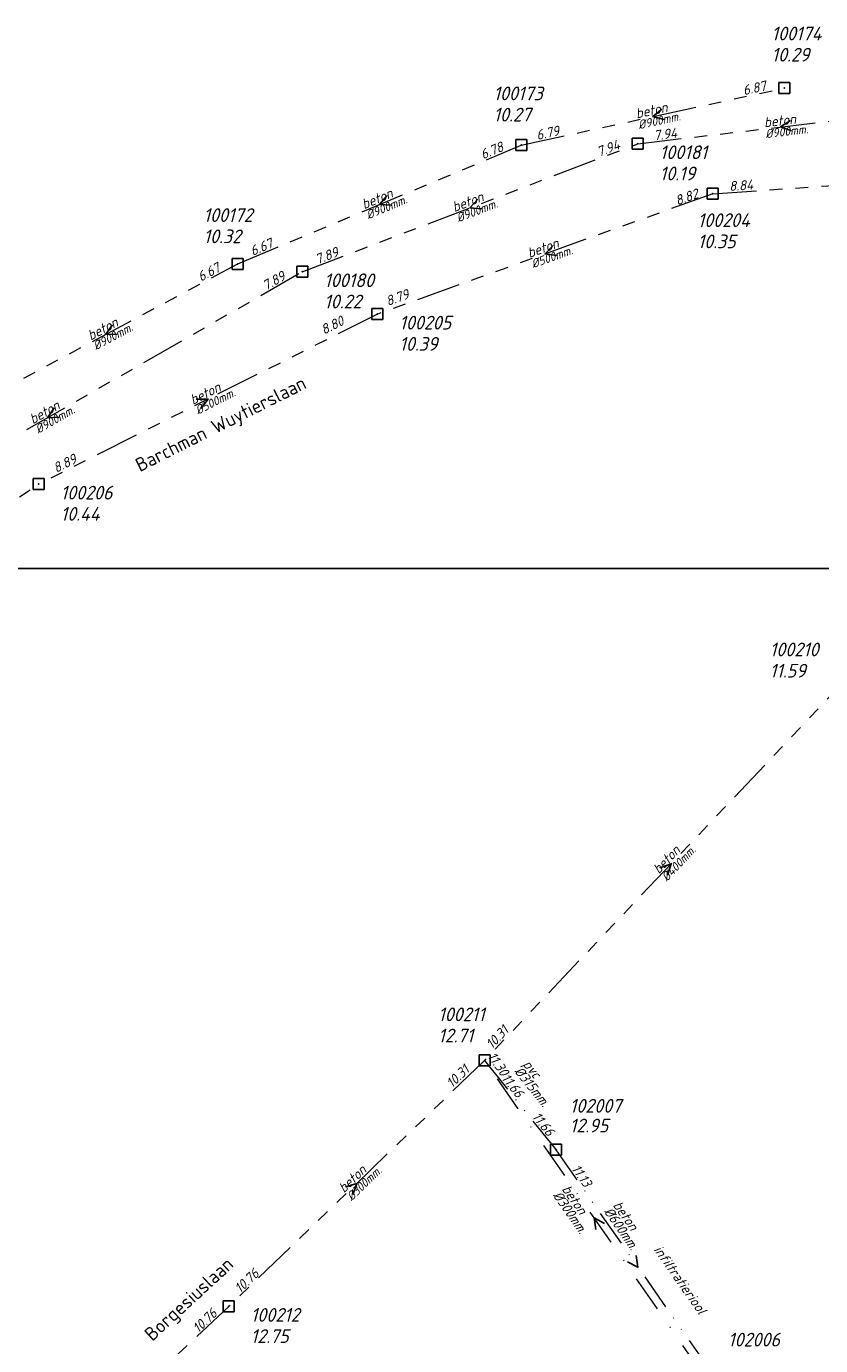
# Model space of a CAD drawing. Header units: metres. Extents: x 152202 to 157341, y 461610 to 468701.
# Tile 25 of 238: x 153029 to 153138, y 462517 to 462697. Entities that reach past the tile are written whole.
import ezdxf
from ezdxf.enums import TextEntityAlignment as Align

# ---------------------------------------------------------------- set-up
doc = ezdxf.new("R2010")
doc.units = ezdxf.units.M
doc.header["$PDMODE"] = 64
doc.header["$PDSIZE"] = 1.5
for name, pattern in [('RI-GWA', [18.45, 6, -1.8, 1.75, -1.8, 1.75, -1.8, 1.75, -1.8]), ('RI-ITR', [10.4, 5, -1.8, 0, -1.8, 0, -1.8]), ('RI-VWA', [11, 5, -3, 0, -3])]:
    doc.linetypes.add(name, pattern=pattern)
doc.layers.get('0').update_dxf_attribs({"linetype": 'CONTINUOUS'})
doc.layers.get('DEFPOINTS').update_dxf_attribs({"linetype": 'CONTINUOUS'})
for name, color, linetype, lineweight in [('B-OI-RI-GWA-MATERIAAL-T18', 10, 'CONTINUOUS', 18), ('B-OI-RI-GWA-PUTDEKSELHOOGTE-T25', 10, 'CONTINUOUS', 25), ('B-OI-RI-GWA_BOB-T18', 10, 'CONTINUOUS', 18), ('B-OI-RI-GWA_DIAMETER-T18', 10, 'CONTINUOUS', 18), ('B-OI-RI-GWA_PUTNUMMER-T18', 10, 'CONTINUOUS', 18), ('B-OI-RI-GWA_RIOOLPUT-S', 10, 'CONTINUOUS', 25), ('B-OI-RI-GWA_TRANSPORTLEIDING-G', 10, 'RI-GWA', 18), ('B-OI-RI-ITR-BOB-T18', 134, 'CONTINUOUS', 18), ('B-OI-RI-ITR-MATERIAAL-T18', 134, 'CONTINUOUS', 18), ('B-OI-RI-ITR_DIAMETER-HOOGTE-T18', 134, 'CONTINUOUS', 25), ('B-OI-RI-ITR_PUTDEKSELHOOGTE-T25', 134, 'CONTINUOUS', 25), ('B-OI-RI-ITR_PUTNUMMER-T25', 134, 'CONTINUOUS', 25), ('B-OI-RI-ITR_RIOOLPUT-S', 134, 'CONTINUOUS', 25), ('B-OI-RI-ITR_TRANSPORTLEIDING-G', 134, 'RI-ITR', 18), ('B-OI-RI-STRENGTYPE-T18', 31, 'CONTINUOUS', 18), ('B-OI-RI-STROOMRICHTING-S', 252, 'CONTINUOUS', 25), ('B-OI-RI-VWA-BOB-T18', 34, 'CONTINUOUS', 18), ('B-OI-RI-VWA-DIAMETER-T18', 34, 'CONTINUOUS', 18), ('B-OI-RI-VWA-MATERIAAL-T18', 34, 'CONTINUOUS', 18), ('B-OI-RI-VWA_TRANSPORTLEIDING-G', 34, 'RI-VWA', 18), ('B-RO-OG-TOPOGRAFIE-T18', 2, 'CONTINUOUS', 18)]:
    doc.layers.add(name, color=color, linetype=linetype, lineweight=lineweight)
doc.styles.add('NLCS-ISO-M200-T18', font='NLCS-ISO.ttf', dxfattribs={"height": 360})
doc.styles.add('NLCS-ISO-M500-T18_CURSIEF', font='NLCS-ISO.ttf', dxfattribs={"oblique": 15, "height": 0.9})
doc.styles.add('NLCS-ISO-M750-T18_CURSIEF', font='NLCS-ISO.ttf', dxfattribs={"oblique": 15, "height": 1.35})
doc.styles.add('NLCS-ISO-M750-T25_CURSIEF', font='NLCS-ISO.ttf', dxfattribs={"oblique": 15, "height": 1.875})

# ---------------------------------------------------------------- blocks, each defined once
blk = doc.blocks.new('ACMAP_ANN_TEMPLATE_strengtype')
at = {"style": 'NLCS-ISO-M750-T18_CURSIEF', "oblique": 15}
blk.add_attdef('type', (-0.78, 3.09), '', height=1.35, dxfattribs=at)
blk = doc.blocks.new('ACMAP_ANN_TEMPLATE_vwa-diam')
at = {"style": 'NLCS-ISO-M750-T18_CURSIEF', "oblique": 15}
blk.add_attdef('vwa-diam', (0.3, -1.3), '', height=1.35, dxfattribs=at)
blk = doc.blocks.new('ACMAP_ANN_TEMPLATE_vwa-materiaal')
at = {"style": 'NLCS-ISO-M750-T18_CURSIEF', "oblique": 15}
blk.add_attdef('vwa-mat', (0.3, 0.2), '', height=1.35, dxfattribs=at)
blk = doc.blocks.new('ACMAP_ANN_TEMPLATE_vwa-nap-r')
at = {"style": 'NLCS-ISO-M750-T18_CURSIEF', "oblique": 15}
blk.add_attdef('vwa-nap-r', (-5.6, 0.2), '', height=1.35, dxfattribs=at)
blk = doc.blocks.new('ACMAP_ANN_TEMPLATE_gwa-diam')
at = {"style": 'NLCS-ISO-M500-T18_CURSIEF', "oblique": 15}
blk.add_attdef('gwa-diam', (-2.2, -1.3), '', height=1.2, dxfattribs=at)
blk = doc.blocks.new('ACMAP_ANN_TEMPLATE_gwa-materiaal')
at = {"style": 'NLCS-ISO-M750-T18_CURSIEF', "oblique": 15}
blk.add_attdef('gwa-mat', (-2.2, 0.2), '', height=1.35, dxfattribs=at)
blk = doc.blocks.new('ACMAP_ANN_TEMPLATE_gwa-nap-l')
at = {"style": 'NLCS-ISO-M750-T18_CURSIEF', "oblique": 15}
blk.add_attdef('gwa-nap-l', (2.3, 0.2), '', height=1.35, dxfattribs=at)
blk = doc.blocks.new('ACMAP_ANN_TEMPLATE_gwa-nap-r')
at = {"style": 'NLCS-ISO-M750-T18_CURSIEF', "oblique": 15}
blk.add_attdef('gwa-nap-r', (-5.6, 0.2), '', height=1.35, dxfattribs=at)
blk = doc.blocks.new('ACMAP_ANN_TEMPLATE_itr-diam')
at = {"style": 'NLCS-ISO-M750-T18_CURSIEF', "oblique": 15}
blk.add_attdef('itr-diam', (-3.7, -1.3), '', height=1.35, dxfattribs=at)
blk = doc.blocks.new('ACMAP_ANN_TEMPLATE_itr-materiaal')
at = {"style": 'NLCS-ISO-M750-T18_CURSIEF', "oblique": 15}
blk.add_attdef('itr-materiaal', (-3.7, 0.2), '', height=1.35, dxfattribs=at)
blk = doc.blocks.new('ACMAP_ANN_TEMPLATE_itr-nap-l')
at = {"style": 'NLCS-ISO-M750-T18_CURSIEF', "oblique": 15}
blk.add_attdef('itr-nap-l', (3.3, 0.2), '', height=1.35, dxfattribs=at)
blk = doc.blocks.new('ACMAP_ANN_TEMPLATE_itr-nap-r')
at = {"style": 'NLCS-ISO-M750-T18_CURSIEF', "oblique": 15}
blk.add_attdef('itr-nap-r', (-5.6, 0.2), '', height=1.35, dxfattribs=at)
blk = doc.blocks.new('ACMAP_ANN_TEMPLATE_hwa-puth')
at = {"color": 0, "linetype": 'ByBlock', "style": 'NLCS-ISO-M750-T25_CURSIEF', "oblique": 15}
blk.add_attdef('hwa-puth', (-9, -6.8), '', height=1.88, dxfattribs=at)
blk = doc.blocks.new('ACMAP_ANN_TEMPLATE_hwa-putnr')
at = {"color": 0, "linetype": 'ByBlock', "style": 'NLCS-ISO-M750-T25_CURSIEF', "oblique": 15}
blk.add_attdef('hwa-putnr', (-9, -4.1), '', height=1.88, dxfattribs=at)
blk = doc.blocks.new('ACMAP_ANN_TEMPLATE_gwa-puth')
at = {"style": 'NLCS-ISO-M750-T25_CURSIEF', "oblique": 15}
blk.add_attdef('gwa-puth', (3, -5), '', height=1.88, dxfattribs=at)
blk = doc.blocks.new('ACMAP_ANN_TEMPLATE_gwa-putnr')
at = {"style": 'NLCS-ISO-M750-T25_CURSIEF', "oblique": 15}
blk.add_attdef('gwa-putnr', (3, -2.1), '', height=1.88, dxfattribs=at)

msp = doc.modelspace()

# ---------------------------------------------------------------- linework, layer by layer
at = {"layer": 'B-OI-RI-GWA_RIOOLPUT-S', "transparency": 33554623}
for p in [(153132.95, 462688.72), (153096.97, 462680.92), (153112.9, 462681.1), (153123.16, 462674.27), (153058.17, 462664.68), (153067, 462663.6), (153077.28, 462657.81), (153030.94, 462634.57), (153091.94, 462555.78), (153056.95, 462522.16)]:
    msp.add_point(p, dxfattribs=at)
at = {"layer": 'B-OI-RI-GWA_TRANSPORTLEIDING-G', "transparency": 33554623}
for p, q in [((153096.97, 462680.92), (153132.95, 462688.72)), ((153112.9, 462681.1), (153152, 462685.7)), ((153058.17, 462664.68), (153096.97, 462680.92)), ((153067, 462663.6), (153112.9, 462681.1)), ((153123.16, 462674.27), (153180.7, 462678.2)), ((153123.16, 462674.27), (153077.28, 462657.81)), ((153022.02, 462645.39), (153058.17, 462664.68)), ((152997.3, 462623.7), (153067, 462663.6)), ((153077.28, 462657.81), (153030.94, 462634.57)), ((152985.01, 462604.42), (153030.94, 462634.57)), ((153142.97, 462609.53), (153091.94, 462555.78)), ((153091.94, 462555.78), (153056.95, 462522.16)), ((153056.95, 462522.16), (153023.56, 462490.72))]:
    msp.add_line(p, q, dxfattribs=at)
at = {"layer": 'B-OI-RI-ITR_RIOOLPUT-S', "transparency": 33554636}
msp.add_point((153101.7, 462543.57), dxfattribs=at)
at = {"layer": 'B-OI-RI-ITR_TRANSPORTLEIDING-G', "transparency": 33554636}
for p, q in [((153091.94, 462555.78), (153101.7, 462543.57)), ((153101.7, 462543.57), (153124.17, 462511.44))]:
    msp.add_line(p, q, dxfattribs=at)
at = {"layer": 'B-OI-RI-STROOMRICHTING-S', "transparency": 33554623}
for points in [[(153116.21, 462685.83), (153114.96, 462684.82), (153116.52, 462684.42)], [(153133.8, 462684.28), (153132.45, 462683.4), (153133.96, 462682.85)], [(153078.62, 462674.02), (153077.57, 462672.8), (153079.18, 462672.69)], [(153091.04, 462673.54), (153089.95, 462672.35), (153091.55, 462672.19)], [(153101.33, 462667.2), (153100.22, 462666.04), (153101.82, 462665.85)], [(153041.03, 462656.35), (153040.1, 462655.04), (153041.7, 462655.08)], [(153033.04, 462644.99), (153032.15, 462643.65), (153033.76, 462643.74)], [(153052.5, 462646.19), (153054.11, 462646.19), (153053.15, 462644.9)], [(153115.94, 462582.11), (153117.46, 462582.66), (153116.99, 462581.11)], [(153072.91, 462538.49), (153074.45, 462538.97), (153073.91, 462537.45)], [(153108.35, 462533.48), (153106.94, 462534.25), (153107.17, 462532.66)], [(153112.7, 462529.1), (153112.93, 462527.51), (153111.52, 462528.27)]]:
    msp.add_lwpolyline(points, dxfattribs=at)
at = {"layer": 'B-OI-RI-VWA_TRANSPORTLEIDING-G', "transparency": 33554623}
msp.add_line((153121.94, 462512.72), (153091.94, 462555.78), dxfattribs=at)
at = {"layer": 'DEFPOINTS', "flags": 128}
msp.add_lwpolyline([(153428.175, 462374.019), (153234.15, 462374.629), (153234.15, 462623.019), (152813.175, 462623.019), (152813.175, 462008.019), (153286.694, 462008.019), (153286.694, 462092.924), (153428.175, 462092.924)], close=True, dxfattribs=at)

# ---------------------------------------------------------------- block references
at = {"layer": 'B-OI-RI-GWA-MATERIAAL-T18', "transparency": 33554623}
ref = msp.add_blockref('ACMAP_ANN_TEMPLATE_gwa-materiaal', (153114.96, 462684.82), dxfattribs=dict(at, rotation=12.23171364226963))
ref.add_attrib('gwa-mat', 'beton', (153112.768, 462684.549), dxfattribs={"layer": '0', "color": 0, "linetype": 'ByBlock', "height": 1.35, "rotation": 12.23171, "style": 'NLCS-ISO-M750-T18_CURSIEF', "oblique": 15})
ref = msp.add_blockref('ACMAP_ANN_TEMPLATE_gwa-materiaal', (153132.45, 462683.4), dxfattribs=dict(at, rotation=6.709836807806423))
ref.add_attrib('gwa-mat', 'beton', (153130.242, 462683.342), dxfattribs={"layer": '0', "color": 0, "linetype": 'ByBlock', "height": 1.35, "rotation": 6.70984, "style": 'NLCS-ISO-M750-T18_CURSIEF', "oblique": 15})
ref = msp.add_blockref('ACMAP_ANN_TEMPLATE_gwa-materiaal', (153077.57, 462672.8), dxfattribs=dict(at, rotation=22.7120746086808))
ref.add_attrib('gwa-mat', 'beton', (153075.463, 462672.135), dxfattribs={"layer": '0', "color": 0, "linetype": 'ByBlock', "height": 1.35, "rotation": 22.71207, "style": 'NLCS-ISO-M750-T18_CURSIEF', "oblique": 15})
ref = msp.add_blockref('ACMAP_ANN_TEMPLATE_gwa-materiaal', (153089.95, 462672.35), dxfattribs=dict(at, rotation=20.87002895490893))
ref.add_attrib('gwa-mat', 'beton', (153087.823, 462671.753), dxfattribs={"layer": '0', "color": 0, "linetype": 'ByBlock', "height": 1.35, "rotation": 20.87003, "style": 'NLCS-ISO-M750-T18_CURSIEF', "oblique": 15})
ref = msp.add_blockref('ACMAP_ANN_TEMPLATE_gwa-materiaal', (153100.22, 462666.04), dxfattribs=dict(at, rotation=19.73605691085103))
ref.add_attrib('gwa-mat', 'beton', (153098.082, 462665.485), dxfattribs={"layer": '0', "color": 0, "linetype": 'ByBlock', "height": 1.35, "rotation": 19.73606, "style": 'NLCS-ISO-M750-T18_CURSIEF', "oblique": 15})
ref = msp.add_blockref('ACMAP_ANN_TEMPLATE_gwa-materiaal', (153040.095, 462655.035), dxfattribs=dict(at, rotation=28.08482505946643))
ref.add_attrib('gwa-mat', 'beton', (153038.06, 462654.176), dxfattribs={"layer": '0', "color": 0, "linetype": 'ByBlock', "height": 1.35, "rotation": 28.08483, "style": 'NLCS-ISO-M750-T18_CURSIEF', "oblique": 15})
ref = msp.add_blockref('ACMAP_ANN_TEMPLATE_gwa-materiaal', (153054.11, 462646.19), dxfattribs=dict(at, rotation=26.63424894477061))
ref.add_attrib('gwa-mat', 'beton', (153052.054, 462645.383), dxfattribs={"layer": '0', "color": 0, "linetype": 'ByBlock', "height": 1.35, "rotation": 26.63425, "style": 'NLCS-ISO-M750-T18_CURSIEF', "oblique": 15})
ref = msp.add_blockref('ACMAP_ANN_TEMPLATE_gwa-materiaal', (153032.15, 462643.65), dxfattribs=dict(at, rotation=29.78912513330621))
ref.add_attrib('gwa-mat', 'beton', (153030.141, 462642.731), dxfattribs={"layer": '0', "color": 0, "linetype": 'ByBlock', "height": 1.35, "rotation": 29.78913, "style": 'NLCS-ISO-M750-T18_CURSIEF', "oblique": 15})
ref = msp.add_blockref('ACMAP_ANN_TEMPLATE_gwa-materiaal', (153117.455, 462582.655), dxfattribs=dict(at, rotation=46.48701591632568))
ref.add_attrib('gwa-mat', 'beton', (153115.795, 462581.197), dxfattribs={"layer": '0', "color": 0, "linetype": 'ByBlock', "height": 1.35, "rotation": 46.48702, "style": 'NLCS-ISO-M750-T18_CURSIEF', "oblique": 15})
ref = msp.add_blockref('ACMAP_ANN_TEMPLATE_gwa-materiaal', (153074.445, 462538.97), dxfattribs=dict(at, rotation=43.85607363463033))
ref.add_attrib('gwa-mat', 'beton', (153072.72, 462537.59), dxfattribs={"layer": '0', "color": 0, "linetype": 'ByBlock', "height": 1.35, "rotation": 43.85607, "style": 'NLCS-ISO-M750-T18_CURSIEF', "oblique": 15})
at = {"layer": 'B-OI-RI-GWA-PUTDEKSELHOOGTE-T25', "transparency": 33554623}
ref = msp.add_blockref('ACMAP_ANN_TEMPLATE_gwa-puth', (153128.2, 462697.341), dxfattribs=at)
ref.add_attrib('gwa-puth', '10.29', (153131.2, 462692.341), dxfattribs={"layer": '0', "color": 0, "linetype": 'ByBlock', "height": 1.875, "style": 'NLCS-ISO-M750-T25_CURSIEF', "oblique": 15})
ref = msp.add_blockref('ACMAP_ANN_TEMPLATE_gwa-puth', (153090.161, 462689.146), dxfattribs=at)
ref.add_attrib('gwa-puth', '10.27', (153093.161, 462684.146), dxfattribs={"layer": '0', "color": 0, "linetype": 'ByBlock', "height": 1.875, "style": 'NLCS-ISO-M750-T25_CURSIEF', "oblique": 15})
ref = msp.add_blockref('ACMAP_ANN_TEMPLATE_gwa-puth', (153112.9, 462681.1), dxfattribs=at)
ref.add_attrib('gwa-puth', '10.19', (153115.9, 462676.1), dxfattribs={"layer": '0', "color": 0, "linetype": 'ByBlock', "height": 1.875, "style": 'NLCS-ISO-M750-T25_CURSIEF', "oblique": 15})
ref = msp.add_blockref('ACMAP_ANN_TEMPLATE_gwa-puth', (153050.49, 462672.51), dxfattribs=at)
ref.add_attrib('gwa-puth', '10.32', (153053.49, 462667.51), dxfattribs={"layer": '0', "color": 0, "linetype": 'ByBlock', "height": 1.875, "style": 'NLCS-ISO-M750-T25_CURSIEF', "oblique": 15})
ref = msp.add_blockref('ACMAP_ANN_TEMPLATE_gwa-puth', (153118.093, 462671.818), dxfattribs=at)
ref.add_attrib('gwa-puth', '10.35', (153121.093, 462666.818), dxfattribs={"layer": '0', "color": 0, "linetype": 'ByBlock', "height": 1.875, "style": 'NLCS-ISO-M750-T25_CURSIEF', "oblique": 15})
ref = msp.add_blockref('ACMAP_ANN_TEMPLATE_gwa-puth', (153067, 462663.6), dxfattribs=at)
ref.add_attrib('gwa-puth', '10.22', (153070, 462658.6), dxfattribs={"layer": '0', "color": 0, "linetype": 'ByBlock', "height": 1.875, "style": 'NLCS-ISO-M750-T25_CURSIEF', "oblique": 15})
ref = msp.add_blockref('ACMAP_ANN_TEMPLATE_gwa-puth', (153077.28, 462657.81), dxfattribs=at)
ref.add_attrib('gwa-puth', '10.39', (153080.28, 462652.81), dxfattribs={"layer": '0', "color": 0, "linetype": 'ByBlock', "height": 1.875, "style": 'NLCS-ISO-M750-T25_CURSIEF', "oblique": 15})
ref = msp.add_blockref('ACMAP_ANN_TEMPLATE_gwa-puth', (153030.94, 462634.57), dxfattribs=at)
ref.add_attrib('gwa-puth', '10.44', (153033.94, 462629.57), dxfattribs={"layer": '0', "color": 0, "linetype": 'ByBlock', "height": 1.875, "style": 'NLCS-ISO-M750-T25_CURSIEF', "oblique": 15})
ref = msp.add_blockref('ACMAP_ANN_TEMPLATE_gwa-puth', (153127.958, 462613.129), dxfattribs=at)
ref.add_attrib('gwa-puth', '11.59', (153130.958, 462608.129), dxfattribs={"layer": '0', "color": 0, "linetype": 'ByBlock', "height": 1.875, "style": 'NLCS-ISO-M750-T25_CURSIEF', "oblique": 15})
ref = msp.add_blockref('ACMAP_ANN_TEMPLATE_gwa-puth', (153082.595, 462563.248), dxfattribs=at)
ref.add_attrib('gwa-puth', '12.71', (153085.595, 462558.248), dxfattribs={"layer": '0', "color": 0, "linetype": 'ByBlock', "height": 1.875, "style": 'NLCS-ISO-M750-T25_CURSIEF', "oblique": 15})
ref = msp.add_blockref('ACMAP_ANN_TEMPLATE_gwa-puth', (153056.95, 462522.16), dxfattribs=at)
ref.add_attrib('gwa-puth', '12.75', (153059.95, 462517.16), dxfattribs={"layer": '0', "color": 0, "linetype": 'ByBlock', "height": 1.875, "style": 'NLCS-ISO-M750-T25_CURSIEF', "oblique": 15})
at = {"layer": 'B-OI-RI-GWA_BOB-T18', "transparency": 33554623}
ref = msp.add_blockref('ACMAP_ANN_TEMPLATE_gwa-nap-r', (153132.95, 462688.72), dxfattribs=dict(at, rotation=12.23171364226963))
ref.add_attrib('gwa-nap-r', '6.87', (153127.435, 462687.729), dxfattribs={"layer": '0', "color": 0, "linetype": 'ByBlock', "height": 1.35, "rotation": 12.23171, "style": 'NLCS-ISO-M750-T18_CURSIEF', "oblique": 15})
ref = msp.add_blockref('ACMAP_ANN_TEMPLATE_gwa-nap-l', (153096.97, 462680.92), dxfattribs=dict(at, rotation=12.23171364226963))
ref.add_attrib('gwa-nap-l', '6.79', (153099.175, 462681.603), dxfattribs={"layer": '0', "color": 0, "linetype": 'ByBlock', "height": 1.35, "rotation": 12.23171, "style": 'NLCS-ISO-M750-T18_CURSIEF', "oblique": 15})
ref = msp.add_blockref('ACMAP_ANN_TEMPLATE_gwa-nap-l', (153112.9, 462681.1), dxfattribs=dict(at, rotation=6.709836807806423))
ref.add_attrib('gwa-nap-l', '7.94', (153115.161, 462681.567), dxfattribs={"layer": '0', "color": 0, "linetype": 'ByBlock', "height": 1.35, "rotation": 6.70984, "style": 'NLCS-ISO-M750-T18_CURSIEF', "oblique": 15})
ref = msp.add_blockref('ACMAP_ANN_TEMPLATE_gwa-nap-r', (153096.97, 462680.92), dxfattribs=dict(at, rotation=22.7120746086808))
ref.add_attrib('gwa-nap-r', '6.78', (153091.727, 462678.942), dxfattribs={"layer": '0', "color": 0, "linetype": 'ByBlock', "height": 1.35, "rotation": 22.71207, "style": 'NLCS-ISO-M750-T18_CURSIEF', "oblique": 15})
ref = msp.add_blockref('ACMAP_ANN_TEMPLATE_gwa-nap-r', (153112.9, 462681.1), dxfattribs=dict(at, rotation=20.87002895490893))
ref.add_attrib('gwa-nap-r', '7.94', (153107.596, 462679.292), dxfattribs={"layer": '0', "color": 0, "linetype": 'ByBlock', "height": 1.35, "rotation": 20.87003, "style": 'NLCS-ISO-M750-T18_CURSIEF', "oblique": 15})
ref = msp.add_blockref('ACMAP_ANN_TEMPLATE_gwa-nap-l', (153123.16, 462674.27), dxfattribs=dict(at, rotation=3.907251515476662))
ref.add_attrib('gwa-nap-l', '8.84', (153125.441, 462674.626), dxfattribs={"layer": '0', "color": 0, "linetype": 'ByBlock', "height": 1.35, "rotation": 3.90725, "style": 'NLCS-ISO-M750-T18_CURSIEF', "oblique": 15})
ref = msp.add_blockref('ACMAP_ANN_TEMPLATE_gwa-nap-l', (153116.219, 462671.678), dxfattribs=dict(at, rotation=19.73605691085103))
ref.add_attrib('gwa-nap-l', '8.82', (153118.316, 462672.643), dxfattribs={"layer": '0', "color": 0, "linetype": 'ByBlock', "height": 1.35, "rotation": 19.73606, "style": 'NLCS-ISO-M750-T18_CURSIEF', "oblique": 15})
ref = msp.add_blockref('ACMAP_ANN_TEMPLATE_gwa-nap-l', (153058.17, 462664.68), dxfattribs=dict(at, rotation=22.7120746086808))
ref.add_attrib('gwa-nap-l', '6.67', (153060.214, 462665.753), dxfattribs={"layer": '0', "color": 0, "linetype": 'ByBlock', "height": 1.35, "rotation": 22.71207, "style": 'NLCS-ISO-M750-T18_CURSIEF', "oblique": 15})
ref = msp.add_blockref('ACMAP_ANN_TEMPLATE_gwa-nap-l', (153067, 462663.6), dxfattribs=dict(at, rotation=20.87002895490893))
ref.add_attrib('gwa-nap-l', '7.89', (153069.078, 462664.606), dxfattribs={"layer": '0', "color": 0, "linetype": 'ByBlock', "height": 1.35, "rotation": 20.87003, "style": 'NLCS-ISO-M750-T18_CURSIEF', "oblique": 15})
ref = msp.add_blockref('ACMAP_ANN_TEMPLATE_gwa-nap-r', (153058.17, 462664.68), dxfattribs=dict(at, rotation=28.08482505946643))
ref.add_attrib('gwa-nap-r', '6.67', (153053.135, 462662.22), dxfattribs={"layer": '0', "color": 0, "linetype": 'ByBlock', "height": 1.35, "rotation": 28.08483, "style": 'NLCS-ISO-M750-T18_CURSIEF', "oblique": 15})
ref = msp.add_blockref('ACMAP_ANN_TEMPLATE_gwa-nap-r', (153067, 462663.6), dxfattribs=dict(at, rotation=29.78912513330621))
ref.add_attrib('gwa-nap-r', '7.89', (153062.041, 462660.991), dxfattribs={"layer": '0', "color": 0, "linetype": 'ByBlock', "height": 1.35, "rotation": 29.78913, "style": 'NLCS-ISO-M750-T18_CURSIEF', "oblique": 15})
ref = msp.add_blockref('ACMAP_ANN_TEMPLATE_gwa-nap-r', (153084.052, 462660.604), dxfattribs=dict(at, rotation=19.73605691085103))
ref.add_attrib('gwa-nap-r', '8.79', (153078.714, 462658.902), dxfattribs={"layer": '0', "color": 0, "linetype": 'ByBlock', "height": 1.35, "rotation": 19.73606, "style": 'NLCS-ISO-M750-T18_CURSIEF', "oblique": 15})
ref = msp.add_blockref('ACMAP_ANN_TEMPLATE_gwa-nap-l', (153068.004, 462653.765), dxfattribs=dict(at, rotation=26.63424894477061))
ref.add_attrib('gwa-nap-l', '8.80', (153069.971, 462654.975), dxfattribs={"layer": '0', "color": 0, "linetype": 'ByBlock', "height": 1.35, "rotation": 26.63425, "style": 'NLCS-ISO-M750-T18_CURSIEF', "oblique": 15})
ref = msp.add_blockref('ACMAP_ANN_TEMPLATE_gwa-nap-r', (153038.434, 462638.403), dxfattribs=dict(at, rotation=26.63424894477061))
ref.add_attrib('gwa-nap-r', '8.89', (153033.338, 462636.071), dxfattribs={"layer": '0', "color": 0, "linetype": 'ByBlock', "height": 1.35, "rotation": 26.63425, "style": 'NLCS-ISO-M750-T18_CURSIEF', "oblique": 15})
ref = msp.add_blockref('ACMAP_ANN_TEMPLATE_gwa-nap-r', (153096.958, 462561.17), dxfattribs=dict(at, rotation=46.48701591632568))
ref.add_attrib('gwa-nap-r', '10.31', (153092.957, 462557.247), dxfattribs={"layer": '0', "color": 0, "linetype": 'ByBlock', "height": 1.35, "rotation": 46.48702, "style": 'NLCS-ISO-M750-T18_CURSIEF', "oblique": 15})
ref = msp.add_blockref('ACMAP_ANN_TEMPLATE_gwa-nap-l', (153085.964, 462550.188), dxfattribs=dict(at, rotation=43.85607363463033))
ref.add_attrib('gwa-nap-l', '10.31', (153087.484, 462551.926), dxfattribs={"layer": '0', "color": 0, "linetype": 'ByBlock', "height": 1.35, "rotation": 43.85607, "style": 'NLCS-ISO-M750-T18_CURSIEF', "oblique": 15})
ref = msp.add_blockref('ACMAP_ANN_TEMPLATE_gwa-nap-l', (153056.95, 462522.16), dxfattribs=dict(at, rotation=43.27713875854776))
ref.add_attrib('gwa-nap-l', '10.76', (153058.487, 462523.882), dxfattribs={"layer": '0', "color": 0, "linetype": 'ByBlock', "height": 1.35, "rotation": 43.27714, "style": 'NLCS-ISO-M750-T18_CURSIEF', "oblique": 15})
ref = msp.add_blockref('ACMAP_ANN_TEMPLATE_gwa-nap-r', (153056.95, 462522.16), dxfattribs=dict(at, rotation=43.85607363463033))
ref.add_attrib('gwa-nap-r', '10.76', (153052.773, 462518.424), dxfattribs={"layer": '0', "color": 0, "linetype": 'ByBlock', "height": 1.35, "rotation": 43.85607, "style": 'NLCS-ISO-M750-T18_CURSIEF', "oblique": 15})
at = {"layer": 'B-OI-RI-GWA_DIAMETER-T18', "transparency": 33554623}
ref = msp.add_blockref('ACMAP_ANN_TEMPLATE_gwa-diam', (153114.96, 462684.82), dxfattribs=dict(at, rotation=12.23171364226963))
ref.add_attrib('gwa-diam', '%%c900mm.', (153113.085, 462683.083), dxfattribs={"layer": '0', "color": 0, "linetype": 'ByBlock', "height": 1.2, "rotation": 12.23171, "style": 'NLCS-ISO-M500-T18_CURSIEF', "oblique": 15})
ref = msp.add_blockref('ACMAP_ANN_TEMPLATE_gwa-diam', (153132.45, 462683.4), dxfattribs=dict(at, rotation=6.709836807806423))
ref.add_attrib('gwa-diam', '%%c900mm.', (153130.417, 462681.852), dxfattribs={"layer": '0', "color": 0, "linetype": 'ByBlock', "height": 1.2, "rotation": 6.70984, "style": 'NLCS-ISO-M500-T18_CURSIEF', "oblique": 15})
ref = msp.add_blockref('ACMAP_ANN_TEMPLATE_gwa-diam', (153077.57, 462672.8), dxfattribs=dict(at, rotation=22.7120746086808))
ref.add_attrib('gwa-diam', '%%c900mm.', (153076.043, 462670.751), dxfattribs={"layer": '0', "color": 0, "linetype": 'ByBlock', "height": 1.2, "rotation": 22.71207, "style": 'NLCS-ISO-M500-T18_CURSIEF', "oblique": 15})
ref = msp.add_blockref('ACMAP_ANN_TEMPLATE_gwa-diam', (153089.95, 462672.35), dxfattribs=dict(at, rotation=20.87002895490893))
ref.add_attrib('gwa-diam', '%%c900mm.', (153088.357, 462670.352), dxfattribs={"layer": '0', "color": 0, "linetype": 'ByBlock', "height": 1.2, "rotation": 20.87003, "style": 'NLCS-ISO-M500-T18_CURSIEF', "oblique": 15})
ref = msp.add_blockref('ACMAP_ANN_TEMPLATE_gwa-diam', (153100.22, 462666.04), dxfattribs=dict(at, rotation=19.73605691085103))
ref.add_attrib('gwa-diam', '%%c500mm.', (153098.588, 462664.073), dxfattribs={"layer": '0', "color": 0, "linetype": 'ByBlock', "height": 1.2, "rotation": 19.73606, "style": 'NLCS-ISO-M500-T18_CURSIEF', "oblique": 15})
ref = msp.add_blockref('ACMAP_ANN_TEMPLATE_gwa-diam', (153040.095, 462655.035), dxfattribs=dict(at, rotation=28.08482505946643))
ref.add_attrib('gwa-diam', '%%c900mm.', (153038.766, 462652.852), dxfattribs={"layer": '0', "color": 0, "linetype": 'ByBlock', "height": 1.2, "rotation": 28.08483, "style": 'NLCS-ISO-M500-T18_CURSIEF', "oblique": 15})
ref = msp.add_blockref('ACMAP_ANN_TEMPLATE_gwa-diam', (153054.11, 462646.19), dxfattribs=dict(at, rotation=26.63424894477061))
ref.add_attrib('gwa-diam', '%%c500mm.', (153052.726, 462644.042), dxfattribs={"layer": '0', "color": 0, "linetype": 'ByBlock', "height": 1.2, "rotation": 26.63425, "style": 'NLCS-ISO-M500-T18_CURSIEF', "oblique": 15})
ref = msp.add_blockref('ACMAP_ANN_TEMPLATE_gwa-diam', (153032.15, 462643.65), dxfattribs=dict(at, rotation=29.78912513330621))
ref.add_attrib('gwa-diam', '%%c900mm.', (153030.887, 462641.429), dxfattribs={"layer": '0', "color": 0, "linetype": 'ByBlock', "height": 1.2, "rotation": 29.78913, "style": 'NLCS-ISO-M500-T18_CURSIEF', "oblique": 15})
ref = msp.add_blockref('ACMAP_ANN_TEMPLATE_gwa-diam', (153117.455, 462582.655), dxfattribs=dict(at, rotation=46.48701591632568))
ref.add_attrib('gwa-diam', '%%c400mm.', (153116.883, 462580.164), dxfattribs={"layer": '0', "color": 0, "linetype": 'ByBlock', "height": 1.2, "rotation": 46.48702, "style": 'NLCS-ISO-M500-T18_CURSIEF', "oblique": 15})
ref = msp.add_blockref('ACMAP_ANN_TEMPLATE_gwa-diam', (153074.445, 462538.97), dxfattribs=dict(at, rotation=43.85607363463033))
ref.add_attrib('gwa-diam', '%%c300mm.', (153073.759, 462536.508), dxfattribs={"layer": '0', "color": 0, "linetype": 'ByBlock', "height": 1.2, "rotation": 43.85607, "style": 'NLCS-ISO-M500-T18_CURSIEF', "oblique": 15})
at = {"layer": 'B-OI-RI-GWA_PUTNUMMER-T18', "transparency": 33554623}
ref = msp.add_blockref('ACMAP_ANN_TEMPLATE_gwa-putnr', (153128.2, 462697.341), dxfattribs=at)
ref.add_attrib('gwa-putnr', '100174', (153131.2, 462695.241), dxfattribs={"layer": '0', "color": 0, "linetype": 'ByBlock', "height": 1.875, "style": 'NLCS-ISO-M750-T25_CURSIEF', "oblique": 15})
ref = msp.add_blockref('ACMAP_ANN_TEMPLATE_gwa-putnr', (153090.161, 462689.146), dxfattribs=at)
ref.add_attrib('gwa-putnr', '100173', (153093.161, 462687.046), dxfattribs={"layer": '0', "color": 0, "linetype": 'ByBlock', "height": 1.875, "style": 'NLCS-ISO-M750-T25_CURSIEF', "oblique": 15})
ref = msp.add_blockref('ACMAP_ANN_TEMPLATE_gwa-putnr', (153112.9, 462681.1), dxfattribs=at)
ref.add_attrib('gwa-putnr', '100181', (153115.9, 462679), dxfattribs={"layer": '0', "color": 0, "linetype": 'ByBlock', "height": 1.875, "style": 'NLCS-ISO-M750-T25_CURSIEF', "oblique": 15})
ref = msp.add_blockref('ACMAP_ANN_TEMPLATE_gwa-putnr', (153050.49, 462672.51), dxfattribs=at)
ref.add_attrib('gwa-putnr', '100172', (153053.49, 462670.41), dxfattribs={"layer": '0', "color": 0, "linetype": 'ByBlock', "height": 1.875, "style": 'NLCS-ISO-M750-T25_CURSIEF', "oblique": 15})
ref = msp.add_blockref('ACMAP_ANN_TEMPLATE_gwa-putnr', (153118.093, 462671.818), dxfattribs=at)
ref.add_attrib('gwa-putnr', '100204', (153121.093, 462669.718), dxfattribs={"layer": '0', "color": 0, "linetype": 'ByBlock', "height": 1.875, "style": 'NLCS-ISO-M750-T25_CURSIEF', "oblique": 15})
ref = msp.add_blockref('ACMAP_ANN_TEMPLATE_gwa-putnr', (153067, 462663.6), dxfattribs=at)
ref.add_attrib('gwa-putnr', '100180', (153070, 462661.5), dxfattribs={"layer": '0', "color": 0, "linetype": 'ByBlock', "height": 1.875, "style": 'NLCS-ISO-M750-T25_CURSIEF', "oblique": 15})
ref = msp.add_blockref('ACMAP_ANN_TEMPLATE_gwa-putnr', (153077.28, 462657.81), dxfattribs=at)
ref.add_attrib('gwa-putnr', '100205', (153080.28, 462655.71), dxfattribs={"layer": '0', "color": 0, "linetype": 'ByBlock', "height": 1.875, "style": 'NLCS-ISO-M750-T25_CURSIEF', "oblique": 15})
ref = msp.add_blockref('ACMAP_ANN_TEMPLATE_gwa-putnr', (153030.94, 462634.57), dxfattribs=at)
ref.add_attrib('gwa-putnr', '100206', (153033.94, 462632.47), dxfattribs={"layer": '0', "color": 0, "linetype": 'ByBlock', "height": 1.875, "style": 'NLCS-ISO-M750-T25_CURSIEF', "oblique": 15})
ref = msp.add_blockref('ACMAP_ANN_TEMPLATE_gwa-putnr', (153127.958, 462613.129), dxfattribs=at)
ref.add_attrib('gwa-putnr', '100210', (153130.958, 462611.029), dxfattribs={"layer": '0', "color": 0, "linetype": 'ByBlock', "height": 1.875, "style": 'NLCS-ISO-M750-T25_CURSIEF', "oblique": 15})
ref = msp.add_blockref('ACMAP_ANN_TEMPLATE_gwa-putnr', (153082.595, 462563.248), dxfattribs=at)
ref.add_attrib('gwa-putnr', '100211', (153085.595, 462561.148), dxfattribs={"layer": '0', "color": 0, "linetype": 'ByBlock', "height": 1.875, "style": 'NLCS-ISO-M750-T25_CURSIEF', "oblique": 15})
ref = msp.add_blockref('ACMAP_ANN_TEMPLATE_gwa-putnr', (153056.95, 462522.16), dxfattribs=at)
ref.add_attrib('gwa-putnr', '100212', (153059.95, 462520.06), dxfattribs={"layer": '0', "color": 0, "linetype": 'ByBlock', "height": 1.875, "style": 'NLCS-ISO-M750-T25_CURSIEF', "oblique": 15})
at = {"layer": 'B-OI-RI-ITR-BOB-T18', "transparency": 33554623}
for p, rotation, values in [((153091.94, 462555.78), 308.6369105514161, {'itr-nap-l': '11.66'}), ((153101.7, 462543.57), 304.9668794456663, {'itr-nap-l': '11.13'})]:
    msp.add_blockref('ACMAP_ANN_TEMPLATE_itr-nap-l', p, dxfattribs=dict(at, rotation=rotation)).add_auto_attribs(values)
ref = msp.add_blockref('ACMAP_ANN_TEMPLATE_itr-nap-r', (153101.7, 462543.57), dxfattribs=dict(at, rotation=308.6369105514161))
ref.add_attrib('itr-nap-r', '11.66', (153098.36, 462548.069), dxfattribs={"layer": '0', "color": 0, "linetype": 'ByBlock', "height": 1.35, "rotation": 308.63691, "style": 'NLCS-ISO-M750-T18_CURSIEF', "oblique": 15})
at = {"layer": 'B-OI-RI-ITR-MATERIAAL-T18', "transparency": 33554623}
ref = msp.add_blockref('ACMAP_ANN_TEMPLATE_itr-materiaal', (153099.265, 462552.209), dxfattribs=dict(at, rotation=308.6369105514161))
ref.add_attrib('itr-materiaal', 'pvc', (153097.111, 462555.224), dxfattribs={"layer": '0', "color": 0, "linetype": 'ByBlock', "height": 1.35, "rotation": 308.63691, "style": 'NLCS-ISO-M750-T18_CURSIEF', "oblique": 15})
ref = msp.add_blockref('ACMAP_ANN_TEMPLATE_itr-materiaal', (153111.402, 462532.84), dxfattribs=dict(at, rotation=304.9668794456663))
ref.add_attrib('itr-materiaal', 'beton', (153109.446, 462535.986), dxfattribs={"layer": '0', "color": 0, "linetype": 'ByBlock', "height": 1.35, "rotation": 304.96688, "style": 'NLCS-ISO-M750-T18_CURSIEF', "oblique": 15})
at = {"layer": 'B-OI-RI-ITR_DIAMETER-HOOGTE-T18', "transparency": 33554623}
ref = msp.add_blockref('ACMAP_ANN_TEMPLATE_itr-diam', (153099.265, 462552.209), dxfattribs=dict(at, rotation=308.6369105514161))
ref.add_attrib('itr-diam', '%%c315mm.', (153095.939, 462554.287), dxfattribs={"layer": '0', "color": 0, "linetype": 'ByBlock', "height": 1.35, "rotation": 308.63691, "style": 'NLCS-ISO-M750-T18_CURSIEF', "oblique": 15})
ref = msp.add_blockref('ACMAP_ANN_TEMPLATE_itr-diam', (153111.402, 462532.84), dxfattribs=dict(at, rotation=304.9668794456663))
ref.add_attrib('itr-diam', '%%c600mm.', (153108.216, 462535.127), dxfattribs={"layer": '0', "color": 0, "linetype": 'ByBlock', "height": 1.35, "rotation": 304.96688, "style": 'NLCS-ISO-M750-T18_CURSIEF', "oblique": 15})
at = {"layer": 'B-OI-RI-ITR_PUTDEKSELHOOGTE-T25', "transparency": 33554623}
msp.add_blockref('ACMAP_ANN_TEMPLATE_hwa-puth', (153112.589, 462552.743), dxfattribs=at).add_auto_attribs({'hwa-puth': '12.95'})
at = {"layer": 'B-OI-RI-ITR_PUTNUMMER-T25', "transparency": 33554623}
for p, values in [((153112.589, 462552.743), {'hwa-putnr': '102007'}), ((153134.246, 462520.776), {'hwa-putnr': '102006'})]:
    msp.add_blockref('ACMAP_ANN_TEMPLATE_hwa-putnr', p, dxfattribs=at).add_auto_attribs(values)
at = {"layer": 'B-OI-RI-STRENGTYPE-T18', "transparency": 33554623}
ref = msp.add_blockref('ACMAP_ANN_TEMPLATE_strengtype', (153112.935, 462527.505), dxfattribs=dict(at, rotation=304.9668794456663))
ref.add_attrib('type', 'infiltratieriool', (153115.02, 462529.915), dxfattribs={"layer": '0', "color": 0, "linetype": 'ByBlock', "height": 1.35, "rotation": 304.96688, "style": 'NLCS-ISO-M750-T18_CURSIEF', "oblique": 15})
at = {"layer": 'B-OI-RI-VWA-BOB-T18', "transparency": 33554623}
ref = msp.add_blockref('ACMAP_ANN_TEMPLATE_vwa-nap-r', (153095.301, 462551.644), dxfattribs=dict(at, rotation=304.8650144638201))
ref.add_attrib('vwa-nap-r', '11.30', (153092.264, 462556.353), dxfattribs={"layer": '0', "color": 0, "linetype": 'ByBlock', "height": 1.35, "rotation": 304.86501, "style": 'NLCS-ISO-M750-T18_CURSIEF', "oblique": 15})
at = {"layer": 'B-OI-RI-VWA-DIAMETER-T18', "transparency": 33554623}
ref = msp.add_blockref('ACMAP_ANN_TEMPLATE_vwa-diam', (153102.119, 462538.325), dxfattribs=dict(at, rotation=304.8650144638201))
ref.add_attrib('vwa-diam', '%%c300mm.', (153101.224, 462537.336), dxfattribs={"layer": '0', "color": 0, "linetype": 'ByBlock', "height": 1.35, "rotation": 304.86501, "style": 'NLCS-ISO-M750-T18_CURSIEF', "oblique": 15})
at = {"layer": 'B-OI-RI-VWA-MATERIAAL-T18', "transparency": 33554623}
ref = msp.add_blockref('ACMAP_ANN_TEMPLATE_vwa-materiaal', (153102.119, 462538.325), dxfattribs=dict(at, rotation=304.8650144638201))
ref.add_attrib('vwa-mat', 'beton', (153102.455, 462538.193), dxfattribs={"layer": '0', "color": 0, "linetype": 'ByBlock', "height": 1.35, "rotation": 304.86501, "style": 'NLCS-ISO-M750-T18_CURSIEF', "oblique": 15})

# ---------------------------------------------------------------- texts
at = {"layer": 'B-RO-OG-TOPOGRAFIE-T18', "style": 'NLCS-ISO-M200-T18'}
for s, rotation, p in [('Barchman Wuytierslaan', 26.7, (153055.968, 462642.563)), ('Borgesiuslaan', 42.6, (153051.678, 462522.976))]:
    msp.add_text(s, height=1.875, rotation=rotation, dxfattribs=at).set_placement(p, align=Align.MIDDLE)

doc.saveas('drawing.dxf')
